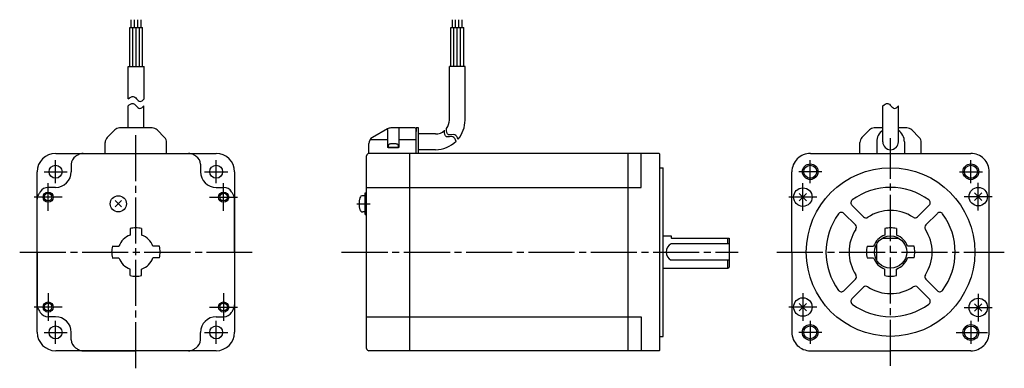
# Model space of a CAD drawing. Extents: x -377 to 49, y -50 to 101.
import ezdxf

# ---------------------------------------------------------------- set-up
doc = ezdxf.new("R2010")
doc.units = 0
doc.header["$MEASUREMENT"] = 0
doc.header["$PDSIZE"] = -0.5
doc.linetypes.add('CENTER', pattern=[27, 20, -2, 3, -2])
doc.layers.get('0').update_dxf_attribs({"linetype": 'CONTINUOUS'})

# ---------------------------------------------------------------- blocks, each defined once
blk = doc.blocks.new('A$C3BE556F6')
for p, q in [((-328.97, 97.29), (-328.97, 100.64)), ((-327.57, 97.29), (-327.57, 100.64)), ((-326.17, 97.29), (-326.17, 100.64)), ((-324.77, 97.29), (-324.77, 100.64)), ((-189.87, 97.29), (-189.87, 100.64)), ((-188.47, 97.29), (-188.47, 100.64)), ((-187.07, 97.29), (-187.07, 100.64)), ((-185.67, 97.29), (-185.67, 100.64)), ((-329.67, 80.4), (-329.67, 97.29)), ((-329.67, 97.29), (-324.07, 97.29)), ((-328.27, 80.4), (-328.27, 97.29)), ((-326.87, 80.4), (-326.87, 97.29)), ((-325.47, 80.4), (-325.47, 97.29)), ((-324.07, 80.4), (-324.07, 97.29)), ((-190.57, 80.4), (-190.57, 97.29)), ((-190.57, 97.29), (-184.97, 97.29)), ((-189.17, 80.4), (-189.17, 97.29)), ((-187.77, 80.4), (-187.77, 97.29)), ((-186.37, 80.4), (-186.37, 97.29)), ((-184.97, 80.4), (-184.97, 97.29)), ((-184.97, 86.36), (-184.97, 91.25)), ((-330.27, 66.39), (-330.27, 80.4)), ((-330.27, 80.4), (-323.47, 80.4)), ((-323.47, 66.39), (-323.47, 80.4)), ((-191.17, 57.15), (-191.17, 80.4)), ((-184.37, 80.4), (-191.17, 80.4)), ((-184.37, 57.15), (-184.37, 80.4)), ((-330.4, 53.75), (-330.4, 63.34)), ((-323.6, 53.75), (-323.6, 63.34)), ((-3.4, 47.75), (-3.4, 63.34)), ((3.4, 47.75), (3.4, 63.34)), ((-339.42, 49.63), (-336.18, 52.87)), ((-323.6, 53.75), (-334.06, 53.75)), ((-319.94, 53.75), (-323.6, 53.75)), ((-317.82, 52.87), (-314.58, 49.63)), ((-218.04, 53.35), (-224.5, 49.62)), ((-218, 53.08), (-218, 45.25)), ((-206, 53.75), (-216.54, 53.75)), ((-213, 53.75), (-213, 45.25)), ((-206, 53.75), (-205.5, 53.25)), ((-204.5, 53.75), (-205.5, 53.75)), ((-205.5, 53.75), (-205.5, 52.25)), ((-205.5, 42.75), (-205.5, 53.25)), ((-204.5, 42.75), (-204.5, 53.75)), ((-12.42, 49.63), (-9.18, 52.87)), ((-3.4, 53.75), (-7.06, 53.75)), ((7.06, 53.75), (3.4, 53.75)), ((9.18, 52.87), (12.42, 49.63)), ((-340.3, 42.75), (-340.3, 47.51)), ((-313.7, 42.75), (-313.7, 47.51)), ((-226, 42.75), (-226, 47.02)), ((-225.45, 48.75), (-218, 48.75)), ((-213, 48.75), (-205.5, 48.75)), ((-197.17, 51.15), (-204.5, 51.15)), ((-13.3, 42.75), (-13.3, 47.51)), ((-6, 47.75), (-6, 42.75)), ((6, 47.75), (6, 42.75)), ((13.3, 42.75), (13.3, 47.51)), ((-361.75, 42.75), (-292.25, 42.75)), ((-349.87, 42.75), (-304.13, 42.75)), ((-100.3, 42.75), (-226, 42.75)), ((-213, 45.25), (-218, 45.25)), ((-208.3, -42.45), (-208.3, 42.75)), ((-197.17, 44.35), (-204.5, 44.35)), ((-113.7, -42.75), (-113.7, 42.75)), ((-108, 28), (-108, 42.75)), ((-100.3, 42.75), (-100, 42.45)), ((-34.75, 42.75), (34.75, 42.75)), ((-227, -41.75), (-227, 41.75)), ((-100, -42.45), (-100, 42.45)), ((-369.75, -34.75), (-369.75, 34.75)), ((-355, 38.06), (-355, 34.8)), ((-299, 38.06), (-299, 34.79)), ((-284.25, 34.75), (-284.25, -34.75)), ((-100, 36.51), (-98.48, 36.51)), ((-98.48, -36.51), (-98.48, 36.51)), ((-42.75, 0), (-42.75, 34.75)), ((42.74, -34.91), (42.75, 34.75)), ((-361.8, 28), (-365.06, 28)), ((-292.2, 27.99), (-288.93, 27.99)), ((-227.7, 16.21), (-227.7, 25.61)), ((-227.7, 25.61), (-227, 25.61)), ((-227, 28), (-108, 28)), ((-369.75, 0), (-369.75, 22.88)), ((-335.99, 19.53), (-333.23, 22.29)), ((-335.99, 22.29), (-333.23, 19.53)), ((-284.26, -0.01), (-284.25, 22.87)), ((-227.7, 24.41), (-228.68, 24.41)), ((-227.7, 24.41), (-227.7, 17.41)), ((-39.6, 25.39), (-36.41, 22.21)), ((-39.6, 22.21), (-36.41, 25.39)), ((36.41, 25.59), (39.6, 22.4)), ((36.41, 22.4), (39.6, 25.59)), ((-227.7, 17.41), (-228.68, 17.41)), ((-16.76, 20.29), (-11.73, 15.26)), ((11.73, 15.26), (16.76, 20.29)), ((-227.7, 16.21), (-227, 16.21)), ((-20.29, 16.76), (-15.26, 11.73)), ((15.26, 11.73), (20.29, 16.76)), ((-329.5, 10.2), (-329.5, 7.34)), ((-324.5, 10.2), (-324.5, 7.34)), ((-2.5, 10.2), (-2.5, 7.34)), ((2.5, 10.2), (2.5, 7.34)), ((-98.48, 7), (-95, 7)), ((-95, 7), (-95, 6.2)), ((-94.8, 6), (-70, 6)), ((-70.5, 3.57), (-70.5, 6)), ((-70, 6), (-70, -6.5)), ((-3.61, 6), (3.61, 6)), ((-337.2, 2.5), (-334.34, 2.5)), ((-316.8, 2.5), (-319.67, 2.5)), ((-70, 3.57), (-95, 3.57)), ((-10.2, 2.5), (-7.34, 2.5)), ((-6.02, -3.57), (-6.02, 3.57)), ((10.2, 2.5), (7.33, 2.5)), ((-369.75, 0), (-369.75, -22.88)), ((-337.2, -2.5), (-334.34, -2.5)), ((-316.8, -2.5), (-319.67, -2.5)), ((-284.26, -0.01), (-284.26, -22.89)), ((-70, -3.57), (-95, -3.57)), ((-70.5, -7), (-70.5, -3.57)), ((-42.75, 0), (-42.75, -34.75)), ((-10.2, -2.5), (-7.34, -2.5)), ((10.2, -2.5), (7.33, -2.5)), ((-329.5, -10.2), (-329.5, -7.34)), ((-324.5, -10.2), (-324.5, -7.34)), ((-98.48, -7), (-70.5, -7)), ((-70.5, -7), (-70, -6.5)), ((-2.5, -10.2), (-2.5, -7.34)), ((2.5, -10.2), (2.5, -7.34)), ((-20.29, -16.75), (-15.26, -11.73)), ((15.26, -11.73), (20.29, -16.75)), ((-16.76, -20.29), (-11.73, -15.26)), ((11.73, -15.26), (16.76, -20.29)), ((-39.6, -22.21), (-36.41, -25.39)), ((-39.6, -25.39), (-36.41, -22.21)), ((36.41, -22.41), (39.59, -25.59)), ((36.41, -25.59), (39.59, -22.41)), ((-361.8, -28), (-365.06, -28)), ((-292.21, -28.01), (-288.94, -28.01)), ((-227, -28), (-108, -28)), ((-108, -28), (-108, -42.75)), ((-355, -38.07), (-355, -34.8)), ((-299.01, -38.07), (-299.01, -34.81)), ((-100, -36.51), (-98.48, -36.51)), ((-100, -42.45), (-100.3, -42.75)), ((-292.25, -42.75), (-361.75, -42.75)), ((-349.88, -42.75), (-327.01, -42.75)), ((-304.13, -42.76), (-327, -42.75)), ((-100.3, -42.75), (-226, -42.75)), ((-34.75, -42.75), (-0.01, -42.75)), ((34.74, -42.76), (0, -42.75))]:
    blk.add_line(p, q)
at = {"linetype": 'CENTER'}
for p, q in [((-327, -50.34), (-327, 50.75)), ((0, -49.28), (0, 49.28)), ((0, -49.28), (0, 49.28)), ((-361.8, 29.8), (-361.8, 39.8)), ((-292.2, 29.8), (-292.2, 39.8)), ((-366.8, 34.8), (-356.8, 34.8)), ((-297.2, 34.8), (-287.2, 34.8)), ((38, 18.02), (38.01, 30.04)), ((-365.01, 17.82), (-365.01, 29.85)), ((-288.99, 17.82), (-288.99, 29.85)), ((-38.01, 17.82), (-38.01, 29.85)), ((-358.96, 23.8), (-371.05, 23.8)), ((-358.95, 23.8), (-371.05, 23.8)), ((-295.05, 23.8), (-282.95, 23.8)), ((-295.04, 23.8), (-282.95, 23.8)), ((-31.96, 23.8), (-44.05, 23.8)), ((-31.95, 23.8), (-44.05, 23.8)), ((31.95, 24), (44.04, 24)), ((31.96, 24), (44.05, 24)), ((-231.25, 20.91), (-225.43, 20.91)), ((-377.34, 0), (-276.66, 0)), ((-49.28, 0), (49.28, 0)), ((-237.89, 0), (-66.01, 0)), ((-365.01, -17.83), (-365.01, -29.85)), ((-288.99, -17.83), (-288.99, -29.85)), ((-38.01, -17.82), (-38.01, -29.85)), ((38, -18.02), (38, -30.05)), ((-358.96, -23.8), (-371.06, -23.8)), ((-358.95, -23.8), (-371.05, -23.8)), ((-295.05, -23.8), (-282.95, -23.8)), ((-295.04, -23.8), (-282.94, -23.8)), ((-31.95, -23.8), (-44.05, -23.8)), ((-31.96, -23.8), (-44.05, -23.8)), ((31.95, -24), (44.04, -24)), ((-361.8, -39.8), (-361.8, -29.8)), ((-292.2, -39.8), (-292.2, -29.8)), ((-366.8, -34.8), (-356.8, -34.8)), ((-297.2, -34.8), (-287.2, -34.8)), ((28.43, -34.81), (41.96, -34.82))]:
    blk.add_line(p, q, dxfattribs=at)
at = {"extrusion": (1, -1e-16, -2e-16)}
blk.add_line((-215.27, 46.82), (-215.73, 46.82), dxfattribs=at)
at = {"linetype": 'CENTER', "ltscale": 0.5}
for p, q in [((-34.8, 29.81), (-34.8, 39.79)), ((34.8, 29.81), (34.8, 39.79)), ((-29.81, 34.8), (-39.79, 34.8)), ((29.81, 34.8), (39.79, 34.8)), ((-34.81, -29.8), (-34.82, -39.77)), ((34.79, -29.83), (34.78, -39.8)), ((-29.83, -34.79), (-39.8, -34.78))]:
    blk.add_line(p, q, dxfattribs=at)
blk.add_lwpolyline([(-216.72, 46.82), (-216.74, 46.82, 0.018764), (-217.17, 46.71, 0.333667), (-217.75, 45.94), (-217.75, 45.25), (-213.25, 45.25), (-213.25, 45.94, 0.333667), (-213.83, 46.71, 0.018764), (-214.26, 46.82), (-214.28, 46.82)], format="xyb")
for centre, radius in [((-361.8, 34.8), 2.8), ((-292.2, 34.8), 2.8), ((-34.8, 34.8), 3.4), ((-34.8, 34.8), 2.8), ((0, 0), 36.51), ((34.8, 34.8), 3.4), ((34.8, 34.8), 2.8), ((-365.01, 23.8), 2.2), ((-288.99, 23.8), 2.2), ((-38.01, 23.8), 4), ((38, 24), 4), ((-365.01, 23.8), 1.65), ((-334.61, 20.91), 3.5), ((-288.99, 23.8), 1.65), ((0, 0), 7), ((-38.01, -23.8), 4), ((38, -24), 4), ((-365.01, -23.8), 2.2), ((-365.01, -23.8), 1.65), ((-288.99, -23.8), 2.2), ((-288.99, -23.8), 1.65), ((-361.8, -34.8), 2.8), ((-292.2, -34.8), 2.8), ((-34.82, -34.78), 3.4), ((-34.82, -34.78), 2.8), ((34.78, -34.82), 3.4), ((34.78, -34.82), 2.8)]:
    blk.add_circle(centre, radius)
for centre, radius, start, end in [((-197.17, 57.15), 6, 323.3144, 0), ((-197.17, 57.15), 12.8, 319.8527, 0), ((-334.06, 50.75), 3, 90, 135), ((-319.94, 50.75), 3, 45, 90), ((-216.54, 50.75), 3, 90, 120), ((-197.17, 57.15), 6, 270, 310.8807), ((-7.06, 50.75), 3, 90, 135), ((0, 47.75), 6, 124.5088, 180), ((0, 47.75), 6, 0, 55.4725), ((7.06, 50.75), 3, 45, 90), ((-337.3, 47.51), 3, 135, 180), ((-316.7, 47.51), 3, 0, 45), ((-223, 47.02), 3, 120, 180), ((-197.17, 57.15), 12.8, 270, 314.2196), ((-10.3, 47.51), 3, 135, 180), ((0, 47.75), 3.4, 180, 0), ((10.3, 47.51), 3, 0, 45), ((-361.75, 34.75), 8, 90, 180), ((-292.25, 34.75), 8, 0, 90), ((-226, 41.75), 1, 90, 180), ((-226, 41.75), 1, 90, 180), ((-226, 41.75), 1, 90, 180), ((-34.75, 34.75), 8, 90, 180.0014), ((34.75, 34.75), 8, 359.989, 90), ((-361.8, 34.8), 6.8, 270, 0), ((-292.2, 34.79), 6.8, 179.9904, 269.9904), ((-327, 0), 49, 147.7689, 149.4416), ((-365.06, 24), 4, 90, 147.7689), ((-288.94, 23.99), 4, 32.2215, 89.9904), ((-327.01, 0), 49, 30.5488, 32.2215), ((0, 0), 28, 53.6816, 126.3184), ((-365.75, 22.88), 4, 149.4416, 180), ((-288.25, 22.87), 4, 359.9904, 30.5488), ((-221.3, 20.91), 9, 163.3982, 196.6016), ((-228.68, 23.11), 1.3, 90.0005, 163.3977), ((-15.7, 21.35), 1.5, 126.3184, 225.5754), ((15.69, 21.35), 1.5, 315, 53.6816), ((-228.68, 18.71), 1.3, 196.6021, 269.9992), ((-21.35, 15.7), 1.5, 45, 143.6815), ((0, 0), 18, 56.837, 123.1629), ((21.35, 15.7), 1.5, 36.3184, 134.9999), ((0, 0), 28, 143.6815, 216.3184), ((-10.67, 16.32), 1.5, 225.0001, 303.717), ((10.67, 16.32), 1.5, 235.9174, 315), ((0, 0), 28, 323.6814, 36.3184), ((-327, 0), 10.5, 90, 103.7741), ((-327, 0), 10.5, 76.2259, 90), ((0, 0), 18, 146.837, 213.163), ((-16.32, 10.67), 1.5, 326.8369, 45), ((0, 0), 10.5, 90, 103.7741), ((0, 0), 10.5, 76.2259, 90), ((16.32, 10.67), 1.5, 134.9999, 214.0323), ((0, 0), 18, 326.8369, 33.163), ((-327, 0), 7.75, 108.8191, 161.1809), ((-327, 0), 7.75, 18.8191, 71.1809), ((-94.8, 6.2), 0.2, 180, 270), ((0, 0), 7.75, 108.8191, 161.1809), ((0, 0), 7.75, 18.8191, 71.1809), ((-327, 0), 10.5, 166.2259, 180), ((-327, 0), 10.5, 180, 193.7741), ((-327, 0), 10.5, 0, 13.7741), ((-327, 0), 10.5, 346.2259, 0), ((-93.2, 0), 4, 116.7455, 243.2545), ((0, 0), 10.5, 166.2259, 180), ((0, 0), 10.5, 180, 193.7741), ((0, 0), 10.5, 0, 13.7741), ((0, 0), 10.5, 346.2259, 0), ((-327, 0), 7.75, 198.8191, 251.1809), ((-327, 0), 7.75, 288.8191, 341.1809), ((0, 0), 7.75, 198.8191, 251.1809), ((0, 0), 7.75, 288.8191, 341.1809), ((-327, 0), 10.5, 256.2259, 270), ((-327, 0), 10.5, 270, 283.7741), ((-16.32, -10.67), 1.5, 315, 33.163), ((0, 0), 10.5, 256.2259, 270), ((0, 0), 10.5, 270, 283.7741), ((16.32, -10.67), 1.5, 146.4498, 225), ((-21.35, -15.69), 1.5, 216.3184, 315), ((-10.67, -16.32), 1.5, 56.837, 134.9999), ((0, 0), 18, 236.837, 303.1628), ((10.67, -16.32), 1.5, 45, 123.1629), ((21.35, -15.69), 1.5, 225.0001, 323.8467), ((-15.7, -21.35), 1.5, 134.9999, 233.6816), ((15.69, -21.35), 1.5, 306.3184, 45), ((-365.75, -22.88), 4, 180.0005, 210.5589), ((-327, 0), 49, 210.5589, 212.2316), ((-327.01, 0), 49, 327.7588, 329.4315), ((-288.26, -22.89), 4, 329.4315, 359.9899), ((0, 0), 28, 233.6816, 306.3181), ((-365.06, -24), 4, 212.2316, 270.0005), ((-361.8, -34.8), 6.8, 0.0005, 90.0005), ((-292.21, -34.81), 6.8, 89.9899, 179.9899), ((-288.94, -24.01), 4, 269.9899, 327.7588), ((-361.75, -34.75), 8, 180, 270), ((-292.25, -34.75), 8, 270, 0), ((-34.75, -34.75), 8, 179.9992, 270.0005), ((34.74, -34.76), 8, 269.9899, 359.9913), ((-226, -41.75), 1, 180, 270)]:
    blk.add_arc(centre, radius, start, end)
at = {"ltscale": 0.779656}
for centre, radius, start, end in [((-349.87, 38.75), 4, 90, 120.5539), ((-304.13, 38.75), 4, 59.4461, 90), ((-351, 38.06), 4, 122.2305, 180), ((-327, 0), 49, 120.5539, 122.2305), ((-327, 0), 49, 57.7599, 59.4461), ((-303, 38.06), 4, 359.9904, 57.7599), ((-351, -38.07), 4, 180.0005, 237.77), ((-303.01, -38.07), 4, 302.2204, 359.9899), ((-327, 0), 49, 237.77, 239.4416), ((-349.88, -38.75), 4, 239.4416, 270.0005), ((-304.13, -38.76), 4, 269.9899, 300.5488), ((-327, 0), 49, 300.5488, 302.2204)]:
    blk.add_arc(centre, radius, start, end, dxfattribs=at)
for centre, major_axis, ratio, start_param, end_param in [((-215.68, 40.95), (0, 5.98), 0.913545, 0.028904, 0.070845), ((-215.91, 40.95), (0, 5.98), 0.406737, -0.070845, -0.028904), ((-215.09, 40.95), (0, 5.98), 0.406737, 0.028904, 0.070845), ((-215.32, 40.95), (0, 5.98), 0.913545, -0.070845, -0.028904), ((-215.5, 40.95), (0, 5.99), 0.999848, 0.094531, 0.203406), ((-215.75, 40.95), (0, 5.99), 0.017452, -0.203406, -0.094531), ((-215.75, 40.95), (0, 5.99), 0.017452, -0.203062, -0.094531), ((-215.25, 40.95), (0, 5.99), 0.017452, 0.094531, 0.203406), ((-215.5, 40.95), (0, 5.99), 0.999848, -0.203406, -0.094531)]:
    blk.add_ellipse(centre, major_axis=major_axis, ratio=ratio, start_param=start_param, end_param=end_param)
for points, knots in [([(-330.4, 63.34), (-329.66, 63.91), (-328.37, 64.88), (-326.79, 63.32), (-325.28, 61.59), (-324.17, 62.75), (-323.6, 63.34)], [0, 0, 0, 0, 2.381773, 4.112787, 6.02178, 8.090052, 8.090052, 8.090052, 8.090052]), ([(-330.27, 66.39), (-329.53, 66.95), (-328.24, 67.92), (-326.66, 66.37), (-325.15, 64.64), (-324.04, 65.79), (-323.47, 66.39)], [0, 0, 0, 0, 2.381773, 4.112787, 6.02178, 8.090052, 8.090052, 8.090052, 8.090052]), ([(-3.4, 63.34), (-2.66, 63.91), (-1.37, 64.88), (0.21, 63.32), (1.72, 61.59), (2.83, 62.75), (3.4, 63.34)], [0, 0, 0, 0, 2.381773, 4.112787, 6.02178, 8.090052, 8.090052, 8.090052, 8.090052]), ([(-188.21, 47.89), (-188.52, 48.9), (-189.33, 50.55), (-193.17, 49.25), (-193.33, 51.37), (-193.23, 52.78)], [0.687546, 0.687546, 0.687546, 0.687546, 2.47464, 4.232669, 6.396034, 6.396034, 6.396034, 6.396034]), ([(-187.33, 48.74), (-187.64, 49.75), (-188.46, 51.41), (-192.3, 50.1), (-192.46, 52.23), (-192.35, 53.64)], [0.687546, 0.687546, 0.687546, 0.687546, 2.47464, 4.232669, 6.396034, 6.396034, 6.396034, 6.396034])]:
    blk.add_open_spline(points, degree=3, knots=knots)
for p in [(-215.5, 45.25), (-38.01, 23.8), (38, 24), (-334.61, 20.91), (-227.7, 20.91), (-38.01, -23.8), (38, -24)]:
    blk.add_point(p)

msp = doc.modelspace()

# ---------------------------------------------------------------- block references
msp.add_blockref('A$C3BE556F6', (0, 0))

doc.saveas('drawing.dxf')
